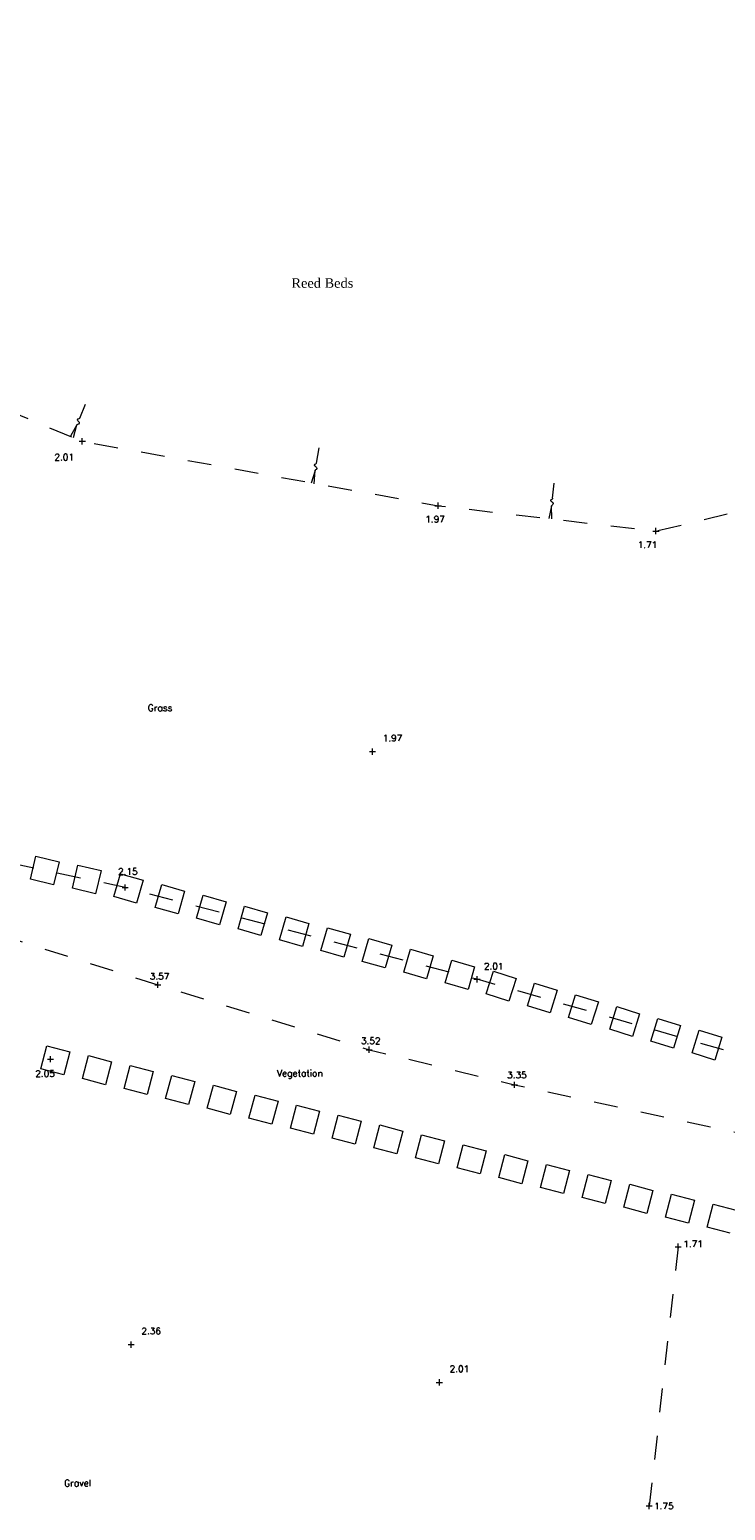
# Model space of a CAD drawing. Header units: metres. Extents: x 639013 to 639566, y 257273 to 257664.
# Tile 36 of 78: x 639352 to 639381, y 257384 to 257446. Entities that reach past the tile are written whole.
import ezdxf

# ---------------------------------------------------------------- set-up
doc = ezdxf.new("R2010")
doc.units = ezdxf.units.M
doc.linetypes.add('65208756-SWE-ZZ-XX-M-C-0002-FC06T002$0$03', pattern=[3, 1, -1, 1])
for name, color, linetype, lineweight in [('65208756-SWE-ZZ-XX-M-C-0002-FC06T002$0$0not0', 253, 'Continuous', 0), ('65208756-SWE-ZZ-XX-M-C-0002-FC06T002$0$SS_BANK_BOT', 253, '65208756-SWE-ZZ-XX-M-C-0002-FC06T002$0$03', 0), ('65208756-SWE-ZZ-XX-M-C-0002-FC06T002$0$SS_BANK_TOP', 253, '65208756-SWE-ZZ-XX-M-C-0002-FC06T002$0$03', 0), ('65208756-SWE-ZZ-XX-M-C-0002-FC06T002$0$SS_DETAIL', 253, '65208756-SWE-ZZ-XX-M-C-0002-FC06T002$0$03', 0), ('65208756-SWE-ZZ-XX-M-C-0002-FC06T002$0$SS_HEDGE', 253, 'Continuous', 0), ('65208756-SWE-ZZ-XX-M-C-0002-FC06T002$0$SS_SLOPE', 253, 'Continuous', 0), ('65208756-SWE-ZZ-XX-M-C-0002-FC06T002$0$SS_Text_bold', 253, 'Continuous', 0), ('65208756-SWE-ZZ-XX-M-C-0002-FC06T002$0$SS_TEXT_GEN', 253, 'Continuous', 0), ('65208756-SWE-ZZ-XX-M-C-0002-FC06T002$0$SS_TXT_LEV_BANK', 253, 'Continuous', 0), ('65208756-SWE-ZZ-XX-M-C-0002-FC06T002$0$SS_TXT_LEV_GEN', 253, 'Continuous', 0), ('65208756-SWE-ZZ-XX-M-C-0002-FC06T002$0$SS_TXT_LEV_PNT', 253, 'Continuous', 0)]:
    doc.layers.add(name, color=color, linetype=linetype, lineweight=lineweight)
doc.layers.add('Z-Xref', color=7, linetype='Continuous')
doc.styles.add('65208756-SWE-ZZ-XX-M-C-0002-FC06T002$0$ROMANS', font='ROMANS')
doc.styles.add('65208756-SWE-ZZ-XX-M-C-0002-FC06T002$0$Romantics', font='romantic.ttf')

# ---------------------------------------------------------------- blocks, each defined once
blk = doc.blocks.new('65208756-SWE-ZZ-XX-M-C-0002-FC06T002')
at = {"layer": '65208756-SWE-ZZ-XX-M-C-0002-FC06T002$0$0not0', "linetype": 'Continuous'}
for p, q in [((639354.137, 257428.504), (639354.397, 257428.504)), ((639354.267, 257428.374), (639354.267, 257428.634)), ((639369.097, 257425.796), (639369.357, 257425.796)), ((639369.227, 257425.666), (639369.227, 257425.926)), ((639378.259, 257424.727), (639378.519, 257424.727)), ((639378.389, 257424.597), (639378.389, 257424.857)), ((639366.339, 257415.448), (639366.599, 257415.449)), ((639366.469, 257415.318), (639366.469, 257415.578)), ((639355.943, 257409.731), (639356.203, 257409.731)), ((639356.073, 257409.601), (639356.073, 257409.861)), ((639370.739, 257405.87), (639370.999, 257405.871)), ((639370.869, 257405.741), (639370.869, 257406.001)), ((639357.313, 257405.636), (639357.573, 257405.636)), ((639357.443, 257405.506), (639357.443, 257405.766)), ((639366.204, 257402.909), (639366.464, 257402.909)), ((639366.334, 257402.779), (639366.333, 257403.039)), ((639352.8, 257402.513), (639353.06, 257402.513)), ((639352.93, 257402.383), (639352.929, 257402.643)), ((639372.445, 257401.301), (639372.445, 257401.561)), ((639372.315, 257401.431), (639372.575, 257401.431)), ((639379.322, 257394.49), (639379.322, 257394.75)), ((639379.192, 257394.62), (639379.452, 257394.62)), ((639356.191, 257390.504), (639356.451, 257390.504)), ((639356.321, 257390.374), (639356.321, 257390.634)), ((639369.282, 257388.784), (639369.282, 257389.044)), ((639369.152, 257388.914), (639369.412, 257388.914)), ((639377.975, 257383.716), (639378.235, 257383.716)), ((639378.106, 257383.586), (639378.105, 257383.846))]:
    blk.add_line(p, q, dxfattribs=at)
at = {"layer": '65208756-SWE-ZZ-XX-M-C-0002-FC06T002$0$SS_BANK_BOT', "flags": 128}
blk.add_lwpolyline([(639386.203, 257397.917), (639384.995, 257401.825), (639370.869, 257405.871), (639356.073, 257409.731), (639345.805, 257411.91), (639342.498, 257408.088), (639342.973, 257405.832)], dxfattribs=at)
at = {"layer": '65208756-SWE-ZZ-XX-M-C-0002-FC06T002$0$SS_BANK_TOP', "flags": 128}
for points in [[(639364.165, 257538.044), (639359.565, 257539.992), (639357.199, 257537.731), (639354.014, 257523.599), (639351.053, 257508.763), (639347.79, 257493.852), (639345.466, 257479.384), (639343.346, 257462.675), (639343.176, 257451.736), (639341.686, 257440.782), (639343.075, 257435.51), (639347.956, 257431.124), (639354.267, 257428.504), (639369.227, 257425.796), (639378.389, 257424.727), (639384.985, 257426.306), (639390.421, 257430.322), (639392.802, 257435.589)], [(639346.969, 257408.955), (639357.443, 257405.636), (639366.334, 257402.909), (639372.445, 257401.431), (639383.483, 257399.061)]]:
    blk.add_lwpolyline(points, dxfattribs=at)
at = {"layer": '65208756-SWE-ZZ-XX-M-C-0002-FC06T002$0$SS_DETAIL', "flags": 128}
blk.add_lwpolyline([(639379.322, 257394.62), (639378.105, 257383.716), (639374.077, 257373.897), (639372.251, 257374.545), (639369.068, 257368.355), (639366.075, 257356.067)], dxfattribs=at)
at = {"layer": '65208756-SWE-ZZ-XX-M-C-0002-FC06T002$0$SS_HEDGE'}
for p, q in [((639352.089, 257410.078), (639352.321, 257411.051)), ((639352.321, 257411.051), (639353.294, 257410.819)), ((639353.294, 257410.819), (639353.062, 257409.846)), ((639353.85, 257409.705), (639354.082, 257410.677)), ((639354.082, 257410.677), (639355.055, 257410.445)), ((639355.055, 257410.445), (639354.823, 257409.472)), ((639355.593, 257409.353), (639355.87, 257410.313)), ((639355.87, 257410.313), (639356.831, 257410.037)), ((639353.062, 257409.846), (639352.089, 257410.078)), ((639354.823, 257409.472), (639353.85, 257409.705)), ((639356.831, 257410.037), (639356.554, 257409.076)), ((639357.335, 257408.898), (639357.611, 257409.859)), ((639357.611, 257409.859), (639358.572, 257409.582)), ((639356.554, 257409.076), (639355.593, 257409.353)), ((639358.572, 257409.582), (639358.296, 257408.621)), ((639359.076, 257408.444), (639359.353, 257409.405)), ((639359.353, 257409.405), (639360.314, 257409.128)), ((639360.314, 257409.128), (639360.037, 257408.167)), ((639358.296, 257408.621), (639357.335, 257408.898)), ((639360.037, 257408.167), (639359.076, 257408.444)), ((639360.818, 257407.989), (639361.095, 257408.95)), ((639361.095, 257408.95), (639362.056, 257408.674)), ((639362.056, 257408.674), (639361.779, 257407.713)), ((639362.56, 257407.535), (639362.836, 257408.496)), ((639362.836, 257408.496), (639363.797, 257408.219)), ((639361.779, 257407.713), (639360.818, 257407.989)), ((639363.797, 257408.219), (639363.521, 257407.258)), ((639364.301, 257407.081), (639364.578, 257408.041)), ((639364.578, 257408.041), (639365.539, 257407.765)), ((639365.539, 257407.765), (639365.262, 257406.804)), ((639363.521, 257407.258), (639362.56, 257407.535)), ((639366.043, 257406.626), (639366.32, 257407.587)), ((639366.32, 257407.587), (639367.281, 257407.31)), ((639367.281, 257407.31), (639367.004, 257406.349)), ((639367.785, 257406.172), (639368.062, 257407.133)), ((639368.062, 257407.133), (639369.022, 257406.856)), ((639365.262, 257406.804), (639364.301, 257407.081)), ((639367.004, 257406.349), (639366.043, 257406.626)), ((639369.022, 257406.856), (639368.746, 257405.895)), ((639369.527, 257405.717), (639369.803, 257406.678)), ((639369.803, 257406.678), (639370.764, 257406.402)), ((639368.746, 257405.895), (639367.785, 257406.172)), ((639370.764, 257406.402), (639370.487, 257405.441)), ((639371.254, 257405.254), (639371.553, 257406.208)), ((639371.553, 257406.208), (639372.507, 257405.908)), ((639372.507, 257405.908), (639372.208, 257404.954)), ((639370.487, 257405.441), (639369.527, 257405.717)), ((639372.208, 257404.954), (639371.254, 257405.254)), ((639372.984, 257404.758), (639373.284, 257405.712)), ((639373.284, 257405.712), (639374.238, 257405.413)), ((639374.238, 257405.413), (639373.938, 257404.459)), ((639373.938, 257404.459), (639372.984, 257404.758)), ((639374.715, 257404.262), (639375.014, 257405.216)), ((639375.014, 257405.216), (639375.968, 257404.917)), ((639375.968, 257404.917), (639375.669, 257403.963)), ((639376.445, 257403.767), (639376.744, 257404.721)), ((639376.744, 257404.721), (639377.699, 257404.421)), ((639375.669, 257403.963), (639374.715, 257404.262)), ((639377.699, 257404.421), (639377.399, 257403.467)), ((639378.175, 257403.271), (639378.475, 257404.225)), ((639378.475, 257404.225), (639379.429, 257403.926)), ((639377.399, 257403.467), (639376.445, 257403.767)), ((639379.429, 257403.926), (639379.129, 257402.972)), ((639379.906, 257402.776), (639380.205, 257403.73)), ((639380.205, 257403.73), (639381.159, 257403.43)), ((639381.159, 257403.43), (639380.86, 257402.476)), ((639352.52, 257402.11), (639352.775, 257403.076)), ((639352.775, 257403.076), (639353.742, 257402.821)), ((639353.742, 257402.821), (639353.486, 257401.854)), ((639379.129, 257402.972), (639378.175, 257403.271)), ((639380.86, 257402.476), (639379.906, 257402.776)), ((639354.271, 257401.693), (639354.527, 257402.66)), ((639354.527, 257402.66), (639355.493, 257402.404)), ((639355.493, 257402.404), (639355.238, 257401.437)), ((639356.022, 257401.277), (639356.278, 257402.244)), ((639356.278, 257402.244), (639357.244, 257401.988)), ((639353.486, 257401.854), (639352.52, 257402.11)), ((639355.238, 257401.437), (639354.271, 257401.693)), ((639357.244, 257401.988), (639356.989, 257401.021)), ((639357.773, 257400.86), (639358.029, 257401.827)), ((639358.029, 257401.827), (639358.996, 257401.571)), ((639358.996, 257401.571), (639358.74, 257400.605)), ((639356.989, 257401.021), (639356.022, 257401.277)), ((639359.524, 257400.444), (639359.78, 257401.411)), ((639359.78, 257401.411), (639360.747, 257401.155)), ((639360.747, 257401.155), (639360.491, 257400.188)), ((639361.275, 257400.028), (639361.531, 257400.994)), ((639361.531, 257400.994), (639362.498, 257400.739)), ((639358.74, 257400.605), (639357.773, 257400.86)), ((639360.491, 257400.188), (639359.524, 257400.444)), ((639362.498, 257400.739), (639362.242, 257399.772)), ((639363.027, 257399.611), (639363.282, 257400.578)), ((639363.282, 257400.578), (639364.249, 257400.322)), ((639364.249, 257400.322), (639363.993, 257399.355)), ((639362.242, 257399.772), (639361.275, 257400.028)), ((639364.778, 257399.195), (639365.034, 257400.161)), ((639365.034, 257400.161), (639366, 257399.906)), ((639366, 257399.906), (639365.745, 257398.939)), ((639366.529, 257398.778), (639366.785, 257399.745)), ((639366.785, 257399.745), (639367.751, 257399.489)), ((639363.993, 257399.355), (639363.027, 257399.611)), ((639365.745, 257398.939), (639364.778, 257399.195)), ((639367.751, 257399.489), (639367.496, 257398.523)), ((639368.28, 257398.362), (639368.536, 257399.329)), ((639368.536, 257399.329), (639369.503, 257399.073)), ((639369.503, 257399.073), (639369.247, 257398.106)), ((639367.496, 257398.523), (639366.529, 257398.778)), ((639370.031, 257397.946), (639370.287, 257398.912)), ((639370.287, 257398.912), (639371.254, 257398.656)), ((639371.254, 257398.656), (639370.998, 257397.69)), ((639371.783, 257397.529), (639372.038, 257398.496)), ((639372.038, 257398.496), (639373.005, 257398.24)), ((639369.247, 257398.106), (639368.28, 257398.362)), ((639370.998, 257397.69), (639370.031, 257397.946)), ((639373.005, 257398.24), (639372.749, 257397.273)), ((639373.534, 257397.113), (639373.789, 257398.079)), ((639373.789, 257398.079), (639374.756, 257397.824)), ((639374.756, 257397.824), (639374.5, 257396.857)), ((639372.749, 257397.273), (639371.783, 257397.529)), ((639375.285, 257396.696), (639375.541, 257397.663)), ((639375.541, 257397.663), (639376.507, 257397.407)), ((639376.507, 257397.407), (639376.252, 257396.441)), ((639377.036, 257396.28), (639377.292, 257397.247)), ((639377.292, 257397.247), (639378.259, 257396.991)), ((639374.5, 257396.857), (639373.534, 257397.113)), ((639376.252, 257396.441), (639375.285, 257396.696)), ((639378.259, 257396.991), (639378.003, 257396.024)), ((639378.787, 257395.863), (639379.043, 257396.83)), ((639379.043, 257396.83), (639380.01, 257396.574)), ((639380.01, 257396.574), (639379.754, 257395.608)), ((639378.003, 257396.024), (639377.036, 257396.28)), ((639380.538, 257395.447), (639380.794, 257396.414)), ((639380.794, 257396.414), (639381.761, 257396.158)), ((639379.754, 257395.608), (639378.787, 257395.863)), ((639381.505, 257395.191), (639380.538, 257395.447))]:
    blk.add_line(p, q, dxfattribs=at)
at = {"layer": '65208756-SWE-ZZ-XX-M-C-0002-FC06T002$0$SS_SLOPE'}
for p, q in [((639354.164, 257429.484), (639354.408, 257430.07)), ((639354.044, 257429.19), (639353.779, 257428.715)), ((639353.896, 257428.667), (639354.044, 257429.19)), ((639354.044, 257429.19), (639354.044, 257429.19)), ((639364.113, 257427.59), (639364.229, 257428.225)), ((639364.058, 257427.271), (639363.897, 257426.742)), ((639364.024, 257426.72), (639364.058, 257427.271)), ((639364.058, 257427.271), (639364.058, 257427.271)), ((639374.039, 257426.106), (639374.113, 257426.736)), ((639374.004, 257425.79), (639373.879, 257425.261)), ((639374.005, 257425.247), (639374.004, 257425.79)), ((639374.004, 257425.79), (639374.004, 257425.79))]:
    blk.add_line(p, q, dxfattribs=at)
at = {"layer": '65208756-SWE-ZZ-XX-M-C-0002-FC06T002$0$SS_SLOPE', "extrusion": (0, 0, -1)}
for centre, major_axis, start_param, end_param in [((639354.075, 257429.184), (0.0206, -0.0242), 2.459792, 3.716204), ((639354.133, 257429.394), (0.0417, -0.0489), 1.179774, 3.904909), ((639354.074, 257429.28), (0.0417, -0.0489), 4.321367, 7.046502), ((639354.133, 257429.489), (0.0206, -0.0242), 5.601384, 6.857797), ((639364.102, 257427.494), (0.052, -0.0396), 1.179774, 3.904909), ((639364.09, 257427.272), (0.0257, -0.0196), 2.459792, 3.716204), ((639364.069, 257427.367), (0.052, -0.0396), 4.321367, 7.046502), ((639364.081, 257427.589), (0.0257, -0.0196), 5.601384, 6.857797), ((639374.034, 257426.011), (0.0535, -0.0356), 1.179774, 3.904909), ((639374.035, 257425.793), (0.0264, -0.0176), 2.459792, 3.716204), ((639374.007, 257426.103), (0.0264, -0.0176), 5.601384, 6.857797), ((639374.009, 257425.885), (0.0535, -0.0356), 4.321367, 7.046502)]:
    blk.add_ellipse(centre, major_axis=major_axis, ratio=1, start_param=start_param, end_param=end_param, dxfattribs=at)
at = {"layer": '65208756-SWE-ZZ-XX-M-C-0002-FC06T002$0$SS_Text_bold', "style": '65208756-SWE-ZZ-XX-M-C-0002-FC06T002$0$Romantics'}
blk.add_text('Reed Beds', height=0.4, rotation=0.0408, dxfattribs=at).set_placement((639363.063, 257434.96))
at = {"layer": '65208756-SWE-ZZ-XX-M-C-0002-FC06T002$0$SS_TEXT_GEN', "style": '65208756-SWE-ZZ-XX-M-C-0002-FC06T002$0$ROMANS'}
for s, p in [('Grass', (639357.023, 257417.152)), ('Vegetation', (639362.453, 257401.782)), ('Gravel', (639353.507, 257384.541))]:
    blk.add_text(s, height=0.278, rotation=0.0408, dxfattribs=at).set_placement(p)
at = {"layer": '65208756-SWE-ZZ-XX-M-C-0002-FC06T002$0$SS_TXT_LEV_BANK', "style": '65208756-SWE-ZZ-XX-M-C-0002-FC06T002$0$ROMANS'}
for s, p in [('2.01', (639353.097, 257427.701)), ('1.97', (639368.691, 257425.092)), ('1.71', (639377.622, 257424.016)), ('2.15', (639355.771, 257410.268)), ('2.01', (639371.157, 257406.282)), ('3.57', (639357.108, 257405.861)), ('3.52', (639365.985, 257403.144)), ('3.35', (639372.134, 257401.706))]:
    blk.add_text(s, height=0.274, rotation=0.0408, dxfattribs=at).set_placement(p)
at = {"layer": '65208756-SWE-ZZ-XX-M-C-0002-FC06T002$0$SS_TXT_LEV_GEN', "style": '65208756-SWE-ZZ-XX-M-C-0002-FC06T002$0$ROMANS'}
for s, p in [('2.05', (639352.29, 257401.764)), ('1.71', (639379.541, 257394.602)), ('1.75', (639378.31, 257383.577))]:
    blk.add_text(s, height=0.274, rotation=0.0408, dxfattribs=at).set_placement(p)
at = {"layer": '65208756-SWE-ZZ-XX-M-C-0002-FC06T002$0$SS_TXT_LEV_PNT', "style": '65208756-SWE-ZZ-XX-M-C-0002-FC06T002$0$ROMANS'}
for s, p in [('1.97', (639366.902, 257415.882)), ('2.36', (639356.754, 257390.938)), ('2.01', (639369.715, 257389.348))]:
    blk.add_text(s, height=0.274, rotation=0.0408, dxfattribs=at).set_placement(p)

msp = doc.modelspace()

# ---------------------------------------------------------------- block references
at = {"layer": 'Z-Xref', "linetype": 'Continuous'}
msp.add_blockref('65208756-SWE-ZZ-XX-M-C-0002-FC06T002', (0, 0), dxfattribs=at)

doc.saveas('drawing.dxf')
